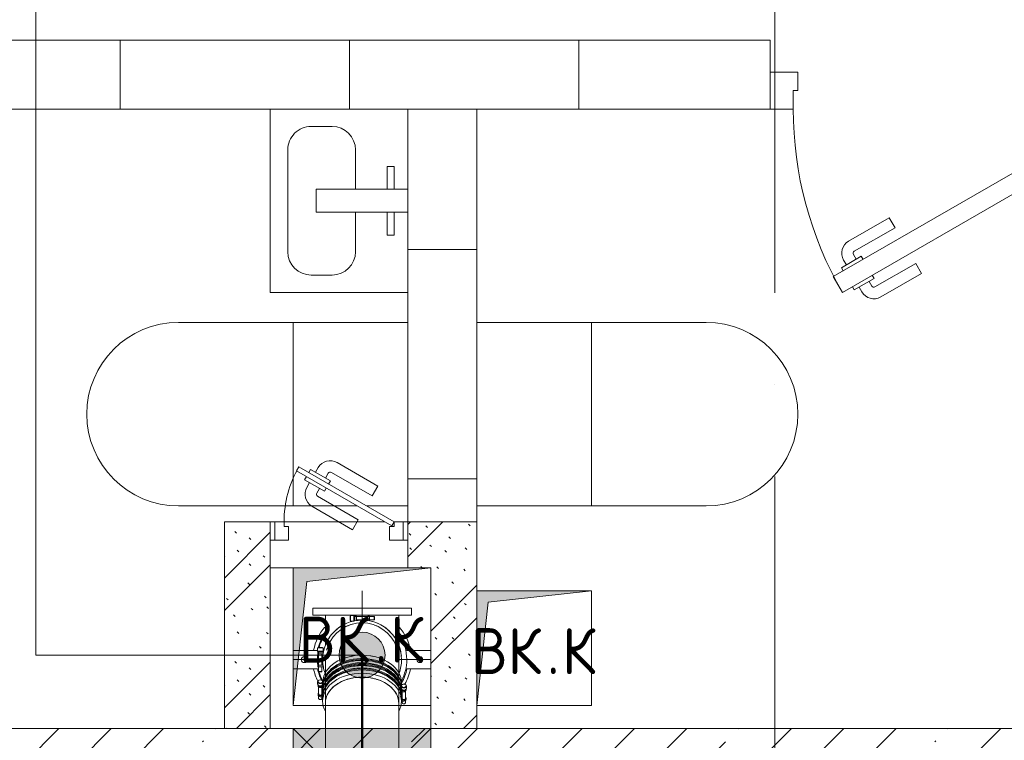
# Model space of a CAD drawing. Header units: millimetres. Extents: x -5460 to 47962, y 30005 to 103451.
# Tile 111 of 192: x 30281 to 32428, y 42430 to 44001. Entities that reach past the tile are written whole.
import ezdxf

# ---------------------------------------------------------------- set-up
doc = ezdxf.new("R2010")
doc.units = ezdxf.units.MM
for name, pattern in [('4_ Штрихпунктир_ 10 х 2 мм', [1400, 1000, -200, 0, -200]), ('ADSK_Осевая', [450, 250, -100, 0, -100]), ('ADSK_Штрих', [300, 200, -100])]:
    doc.linetypes.add(name, pattern=pattern)
for name, color, linetype, lineweight in [('A-____-NOTE-TEXT', 5, 'Continuous', 9), ('A-DETL-GENF-OTLN', 7, 'Continuous', 9), ('A-DOOR-____-MCUT', 7, 'Continuous', 18), ('A-DOOR-____-OTLN', 7, 'Continuous', 9), ('A-DOOR-FRAM-MCUT', 7, 'Continuous', 18), ('A-GLAZ-____-MCUT', 7, 'Continuous', 9), ('A-GLAZ-____-OTLN', 7, 'Continuous', 9), ('A-WALL-____-MCUT', 7, 'Continuous', 9), ('A-WALL-____-PATT', 7, 'Continuous', 9), ('I-WALL-____-MCUT', 7, 'Continuous', 9), ('I-WALL-____-OTLN', 7, 'Continuous', 9), ('M-EQPM-____-OTLN', 7, 'Continuous', 9), ('P-PIPE-____-CNTR', 7, 'ADSK_Осевая', 18), ('P-SANR-FIXT-OTLN', 7, 'Continuous', 9), ('S-GRID-____-OTLN', 7, 'Continuous', 9), ('Греющ. кабель', 204, 'Continuous', 50)]:
    doc.layers.add(name, color=color, linetype=linetype, lineweight=lineweight)
for name, color, linetype, lineweight, true_color in [('A-DETL-____-OTLN', 7, 'Continuous', 9, 0x00a600), ('A-DOOR-____-HDLN', 5, 'ADSK_Штрих', 18, 0x0000ff), ('P-PIPE-____-OTLN', 9, 'Continuous', 50, 0x808080)]:
    doc.layers.add(name, color=color, linetype=linetype, lineweight=lineweight, true_color=true_color)
doc.styles.add('GOST Common', font='GOST_Common.ttf', dxfattribs={"height": 100})
pattern_1 = [(0, (0, 0), (0, 500), []), (90, (0, 0), (-500, 3e-14), [])]
pattern_2 = [(135, (150.28, 188.64), (-282.8427, 3e-14), [5, -395]), (135, (174.9, 237.36), (-282.8427, 3e-14), [5, -395]), (135, (211.96, 236.53), (-282.8427, 3e-14), [5, -395]), (135, (114.96, 223.96), (-282.8427, 3e-14), [5, -395]), (135, (77.54, 223.96), (-282.8427, 3e-14), [5, -395]), (135, (57.44, 184.52), (-282.8427, 3e-14), [5, -395]), (135, (66.21, 142.9), (-282.8427, 3e-14), [5, -395]), (135, (107.33, 161), (-282.8427, 3e-14), [5, -395]), (135, (99.08, 130.94), (-282.8427, 3e-14), [5, -395]), (135, (22.6, 136.46), (-282.8427, 3e-14), [5, -395]), (135, (21.16, 168.08), (-282.8427, 3e-14), [5, -395]), (135, (46.13, 96.12), (-282.8427, 3e-14), [5, -395]), (135, (3.54, 74.6), (-282.8427, 3e-14), [5, -395]), (135, (40.3, 47.56), (-282.8427, 3e-14), [5, -395]), (135, (39.77, 18.47), (-282.8427, 3e-14), [5, -395]), (135, (76.94, 37.28), (-282.8427, 3e-14), [5, -395]), (135, (114.18, 62.4), (-282.8427, 3e-14), [5, -395]), (135, (139.87, 90.2), (-282.8427, 3e-14), [5, -395]), (135, (141.44, 15.82), (-282.8427, 3e-14), [5, -395]), (135, (188.69, 26.73), (-282.8427, 3e-14), [5, -395]), (135, (176.14, 51.36), (-282.8427, 3e-14), [5, -395]), (135, (177.03, 0), (-282.8427, 3e-14), [5, -395]), (135, (276.61, 8.22), (-282.8427, 3e-14), [5, -395]), (135, (271.19, 31.72), (-282.8427, 3e-14), [5, -395]), (135, (268.29, 119.65), (-282.8427, 3e-14), [5, -395]), (135, (237.92, 101.95), (-282.8427, 3e-14), [5, -395]), (135, (237.92, 158.27), (-282.8427, 3e-14), [5, -395]), (135, (260.4, 204.35), (-282.8427, 3e-14), [5, -395]), (135, (275.54, 235.4), (-282.8427, 3e-14), [5, -395]), (135, (117.62, 268.96), (-282.8427, 3e-14), [5, -395]), (135, (203.62, 273.83), (-282.8427, 3e-14), [5, -395]), (135, (47.24, 279.3), (-282.8427, 3e-14), [5, -395]), (135, (23.2, 266.16), (-282.8427, 3e-14), [5, -395]), (135, (42.78, 232.52), (-282.8427, 3e-14), [5, -395]), (135, (177.76, 90.57), (-282.8427, 3e-14), [5, -395]), (135, (181.12, 121.8), (-282.8427, 3e-14), [5, -395]), (135, (206.73, 172.06), (-282.8427, 3e-14), [5, -395]), (135, (143.14, 136.62), (-282.8427, 3e-14), [5, -395]), (135, (211.51, 131.86), (-282.8427, 3e-14), [5, -395]), (135, (81.47, 95.1), (-282.8427, 3e-14), [5, -395]), (135, (235.13, 60.46), (-282.8427, 3e-14), [5, -395]), (135, (242.24, 4.89), (-282.8427, 3e-14), [5, -395]), (45, (0, 106.07), (-282.8427, 0), []), (45, (106.07, 0), (-282.8427, 0), []), (45, (176.78, 0), (-282.8427, 0), []), (45, (0, 176.78), (-282.8427, 0), [])]

# ---------------------------------------------------------------- blocks, each defined once
blk = doc.blocks.new('АР_Дверь однопольная - 900х2100h_800__Глухая_1 эт_Су-4642911-ВКК_01_К1_З_ЭОМ_кабель_')
at = {"layer": 'A-DOOR-____-MCUT', "color": 253, "lineweight": 13, "true_color": 0xaaaaaa}
for p, q in [((292.8, 475), (-400, 75)), ((312.8, 440.4), (292.8, 475)), ((-380, 40.4), (312.8, 440.4)), ((-400, 75), (-380, 40.4))]:
    blk.add_line(p, q, dxfattribs=at)
at = {"layer": 'A-DOOR-____-OTLN', "color": 253, "lineweight": 5, "true_color": 0xaaaaaa}
for p, q in [((120.6, 433.3), (209.4, 484.6)), ((256.3, 463.2), (250.3, 473.6)), ((133.1, 411.7), (221.9, 462.9)), ((267.2, 469.4), (223.9, 444.4)), ((234.7, 450.7), (228.7, 461.1)), ((271.2, 462.5), (267.2, 469.4)), ((133.1, 411.7), (120.6, 433.3)), ((223.9, 444.4), (227.9, 437.5)), ((295.2, 420.9), (251.9, 395.9)), ((284.3, 414.7), (290.3, 404.3)), ((291.2, 427.9), (295.2, 420.9)), ((251.9, 395.9), (247.9, 402.9)), ((262.7, 402.2), (268.7, 391.8)), ((178.1, 333.7), (266.9, 385)), ((190.6, 312.1), (279.4, 363.3)), ((178.1, 333.7), (190.6, 312.1))]:
    blk.add_line(p, q, dxfattribs=at)
for centre, radius, start, end in [((224.4, 458.6), 30, 30, 120), ((-400, 75), 800, 360, 30), ((224.4, 458.6), 4.99, 30, 120), ((264.4, 389.3), 4.99, 300, 30), ((264.4, 389.3), 30, 300, 30)]:
    blk.add_arc(centre, radius, start, end, dxfattribs=at)
at = {"layer": 'A-DOOR-FRAM-MCUT', "color": 253, "lineweight": 13, "true_color": 0xaaaaaa}
for p, q in [((-440, 75), (-450, 75)), ((-400, 75), (-440, 75)), ((-440, 75), (-440, -5)), ((-400, 35), (-400, 75)), ((440, 75), (400, 75)), ((400, 75), (400, 35)), ((440, -5), (440, 75)), ((440, 75), (450, 75)), ((-390, 35), (-400, 35)), ((-390, -5), (-390, 35)), ((400, 35), (390, 35)), ((390, 35), (390, -5)), ((-440, -5), (-450, -5)), ((-440, -5), (-390, -5)), ((390, -5), (440, -5)), ((440, -5), (450, -5))]:
    blk.add_line(p, q, dxfattribs=at)
blk = doc.blocks.new('АР_Канал вертикальный прямоугольный - ВК_К-5078166-ВКК_01_К1_З_ЭОМ_кабель_')
at = {"layer": 'M-EQPM-____-OTLN', "lineweight": 5, "true_color": 0xe2e2e2}
blk.add_hatch(color=254, dxfattribs=at).paths.add_polyline_path([(-150, -150), (-120, 120), (150, 150), (-150, 150), (-150, -15)])
at = {"layer": 'M-EQPM-____-OTLN', "color": 253, "lineweight": 13, "true_color": 0xaaaaaa}
for p, q in [((100, 150), (-150, 150)), ((-150, 150), (-150, -150)), ((100, 150), (-150, 150)), ((-150, 150), (-150, -150)), ((-120, 120), (150, 150)), ((-120, 120), (150, 150)), ((-150, -150), (-120, 120)), ((-150, -150), (-120, 120)), ((-150, -150), (150, -150))]:
    blk.add_line(p, q, dxfattribs=at)
at = {"layer": 'M-EQPM-____-OTLN', "color": 253, "lineweight": 5, "true_color": 0xaaaaaa}
for p, q in [((-150, -150), (-150, 150)), ((-150, 150), (100, 150)), ((150, -150), (-150, -150))]:
    blk.add_line(p, q, dxfattribs=at)
blk = doc.blocks.new('АР_Канал вертикальный прямоугольный - ВК_К-5078188-ВКК_01_К1_З_ЭОМ_кабель_')
at = {"layer": 'M-EQPM-____-OTLN', "lineweight": 5, "true_color": 0xe2e2e2}
blk.add_hatch(color=254, dxfattribs=at).paths.add_polyline_path([(-125, -125), (-100, 100), (125, 125), (-125, 125), (-125, 10)])
at = {"layer": 'M-EQPM-____-OTLN', "color": 253, "lineweight": 13, "true_color": 0xaaaaaa}
for p, q in [((125, 125), (-125, 125)), ((125, 125), (-125, 125)), ((-100, 100), (125, 125)), ((-100, 100), (125, 125)), ((125, -125), (125, 125)), ((-125, -125), (-100, 100)), ((-125, -125), (-100, 100)), ((-125, -125), (125, -125))]:
    blk.add_line(p, q, dxfattribs=at)
at = {"layer": 'M-EQPM-____-OTLN', "color": 253, "lineweight": 5, "true_color": 0xaaaaaa}
for p, q in [((-125, 125), (125, 125)), ((125, 125), (125, -125)), ((125, -125), (-125, -125))]:
    blk.add_line(p, q, dxfattribs=at)
blk = doc.blocks.new('АР_Отверстие прямоугольное - ВК_К-3252731-ВКК_01_К1_З_ЭОМ_кабель_')
at = {"layer": 'A-GLAZ-____-OTLN', "lineweight": 5, "true_color": 0xf0f0f0}
blk.add_hatch(color=7, dxfattribs=at).paths.add_polyline_path([(-25, 150), (-25, -150), (275, -150), (275, 150), (-2.1, 150)])
at = {"layer": 'A-GLAZ-____-MCUT', "color": 253, "lineweight": 5, "true_color": 0xaaaaaa}
for p, q in [((-25, 150), (-25, -150)), ((275, 150), (275, -150))]:
    blk.add_line(p, q, dxfattribs=at)
at = {"layer": 'A-GLAZ-____-OTLN', "color": 253, "lineweight": 5, "true_color": 0xaaaaaa}
for p, q in [((275, 150), (-25, -150)), ((-25, 150), (275, -150))]:
    blk.add_line(p, q, dxfattribs=at)
at = {"layer": 'A-GLAZ-____-OTLN', "color": 253, "lineweight": 13, "true_color": 0xaaaaaa}
for p, q in [((-25, 150), (-25, -150)), ((275, -150), (275, 150)), ((-25, -150), (275, -150))]:
    blk.add_line(p, q, dxfattribs=at)
blk = doc.blocks.new('АР_Дверь однопольная - 300х400h_200__ВК_ПУИ и аренда-7884562-ВКК_01_К1_З_ЭОМ_кабель_')
at = {"layer": 'A-DOOR-____-MCUT', "color": 253, "lineweight": 13, "true_color": 0xaaaaaa}
for p, q in [((-87.8, 170), (-92.8, 161.3)), ((-92.8, 161.3), (115, 41.3)), ((120, 50), (-87.8, 170)), ((115, 41.3), (120, 50))]:
    blk.add_line(p, q, dxfattribs=at)
at = {"layer": 'A-DOOR-____-OTLN', "color": 253, "lineweight": 5, "true_color": 0xaaaaaa}
for p, q in [((84.4, 128.3), (-4.4, 179.6)), ((-66.2, 157.5), (-62.2, 164.4)), ((-62.2, 164.4), (-18.9, 139.4)), ((-51.4, 158.2), (-45.4, 168.6)), ((-29.7, 145.7), (-23.7, 156.1)), ((71.9, 106.7), (-16.9, 157.9)), ((-71.2, 148.8), (-75.2, 141.9)), ((-75.2, 141.9), (-31.9, 116.9)), ((-64.4, 135.7), (-70.4, 125.3)), ((-18.9, 139.4), (-22.9, 132.5)), ((-42.7, 123.2), (-48.7, 112.8)), ((-31.9, 116.9), (-27.9, 123.8)), ((71.9, 106.7), (84.4, 128.3)), ((41.9, 54.7), (-46.9, 105.9)), ((29.4, 33), (-59.4, 84.3)), ((41.9, 54.7), (29.4, 33))]:
    blk.add_line(p, q, dxfattribs=at)
for centre, radius, start, end in [((-19.4, 153.6), 30, 60, 150), ((120, 50), 240, 150, 180), ((-19.4, 153.6), 4.99, 60, 150), ((-44.4, 110.3), 30, 150, 240), ((-44.4, 110.3), 4.99, 150, 240)]:
    blk.add_arc(centre, radius, start, end, dxfattribs=at)
at = {"layer": 'A-DOOR-FRAM-MCUT', "color": 253, "lineweight": 13, "true_color": 0xaaaaaa}
for p, q in [((-140, 50), (-150, 50)), ((-120, 50), (-140, 50)), ((-140, 50), (-140, 10)), ((-120, 40), (-120, 50)), ((140, 50), (120, 50)), ((120, 50), (120, 40)), ((140, 10), (140, 50)), ((140, 50), (150, 50)), ((-110, 40), (-120, 40)), ((-110, 10), (-110, 40)), ((120, 40), (110, 40)), ((110, 40), (110, 10)), ((-140, 10), (-150, 10)), ((-140, 10), (-110, 10)), ((110, 10), (140, 10)), ((140, 10), (150, 10))]:
    blk.add_line(p, q, dxfattribs=at)
blk = doc.blocks.new('A-PLU-toilet-2-2D - L600xW600xH900-V31-ВКК_01_К1_З_ЭОМ_кабель_')
at = {"layer": 'P-SANR-FIXT-OTLN', "color": 253, "lineweight": 5, "true_color": 0xaaaaaa}
for p, q in [((-250, 400), (-159.4, 400)), ((-250, 400), (-159.4, 400)), ((-139.4, 400), (250, 400)), ((-139.4, 400), (250, 400)), ((0, 0), (0, 400)), ((250, 0), (-250, 0)), ((250, 0), (-250, 0))]:
    blk.add_line(p, q, dxfattribs=at)
blk.add_arc((250, 200), 200, 270, 90, dxfattribs=at)
blk.add_arc((250, 200), 200, 270, 90, dxfattribs=at)
blk = doc.blocks.new('A-PLU-Sink-2D - 300 x 400mm-V32-ВКК_01_К1_З_ЭОМ_кабель_')
at = {"layer": 'P-SANR-FIXT-OTLN', "color": 253, "lineweight": 5, "true_color": 0xaaaaaa}
for p, q in [((-9.3, -47.7), (-9.3, 152.3)), ((40.7, 152.3), (40.7, -47.7)), ((215.7, -147.7), (215.7, 152.3)), ((215.7, 152.3), (215.7, -147.7)), ((-59.3, 122.3), (-59.3, 107.3)), ((-9.3, 122.3), (-59.3, 122.3)), ((-59.3, 107.3), (-9.3, 107.3)), ((40.7, 122.3), (90.7, 122.3)), ((90.7, 107.3), (40.7, 107.3)), ((90.7, 122.3), (90.7, 107.3)), ((-9.3, 38), (-95.4, 38)), ((126.8, 38), (40.7, 38)), ((-146.2, -12.8), (-146.2, -58.8)), ((177.6, -58.8), (177.6, -12.8)), ((40.7, -47.7), (-9.3, -47.7)), ((-95.4, -109.6), (126.8, -109.6)), ((-184.3, -147.7), (215.7, -147.7)), ((215.7, -147.7), (-184.3, -147.7))]:
    blk.add_line(p, q, dxfattribs=at)
for centre, start, end in [((-95.4, -12.8), 90, 180), ((126.8, -12.8), 360, 90), ((-95.4, -58.8), 180, 270), ((126.8, -58.8), 270, 0)]:
    blk.add_arc(centre, 50.8, start, end, dxfattribs=at)
blk = doc.blocks.new('A-PLU-toilet-2-2D - L600xW600xH900-894724-ВКК_01_К1_З_ЭОМ_кабель_')
at = {"layer": 'P-SANR-FIXT-OTLN', "color": 253, "lineweight": 5, "true_color": 0xaaaaaa}
for p, q in [((250, 0), (-250, 0)), ((250, 0), (-250, 0)), ((0, 0), (0, -400)), ((-250, -400), (250, -400)), ((-250, -400), (250, -400))]:
    blk.add_line(p, q, dxfattribs=at)
blk.add_arc((250, -200), 200, 270, 90, dxfattribs=at)
blk.add_arc((250, -200), 200, 270, 90, dxfattribs=at)
blk = doc.blocks.new('Наметкина 10_РД_АР_К1_отсоединено_rvt-1-ВКК_01_К1_З_ЭОМ_кабель_')
at = {"layer": 'A-WALL-____-PATT', "lineweight": 5, "true_color": 0xaaaaaa}
h = blk.add_hatch(dxfattribs=at)
h.set_pattern_fill('FP_2', color=253, style=0, pattern_type=2)
h.set_pattern_definition(pattern_1)
h.paths.add_polyline_path([(31710, 42925), (31710, 43075), (30840, 43075), (30840, 42925)])
h.paths.add_polyline_path([(29509.6, 42925), (29940, 42925), (29940, 43075), (27850, 43075), (27850, 42925), (28179.8, 42925)])
h = blk.add_hatch(dxfattribs=at)
h.set_pattern_fill('FP_2', color=253, style=0, pattern_type=2)
h.set_pattern_definition(pattern_1)
h.paths.add_polyline_path([(29150, 42025), (29300, 42025), (29300, 42925), (29150, 42925), (29150, 42032.9)])
h = blk.add_hatch(dxfattribs=at)
h.set_pattern_fill('FP_1', color=253, style=0, pattern_type=2)
h.set_pattern_definition(pattern_2)
h.paths.add_polyline_path([(28850, 41575), (28850, 42025), (28750, 42025), (28750, 41575), (28844.7, 41575)])
h = blk.add_hatch(dxfattribs=at)
h.set_pattern_fill('FP_1', color=253, style=0, pattern_type=2)
h.set_pattern_definition(pattern_2)
h.paths.add_polyline_path([(29200, 41925), (29300, 41925), (29300, 42025), (29150, 42025), (29150, 41925), (29177.1, 41925)])
h = blk.add_hatch(dxfattribs=at)
h.set_pattern_fill('FP_1', color=253, style=0, pattern_type=2)
h.set_pattern_definition(pattern_2)
h.paths.add_polyline_path([(29300, 41575), (29300, 41925), (29200, 41925), (29200, 41575)])
h = blk.add_hatch(dxfattribs=at)
h.set_pattern_fill('FP_5', color=253, style=0, pattern_type=2)
h.set_pattern_definition([(45, (0, 0), (-114.04925, 114.04925), []), (45, (114.05, 0), (-114.04925, 114.04925), [201.613, -40.323, 3.353, -36.97])])
h.paths.add_polyline_path([(35100, 41275), (35100, 41575), (26950, 41575), (26950, 41275), (34828.7, 41275)])
at = {"layer": 'A-WALL-____-MCUT', "color": 253, "lineweight": 5, "true_color": 0xaaaaaa}
for p, q in [((29940, 43075), (27850, 43075)), ((29940, 42925), (29940, 43075)), ((27850, 42925), (29940, 42925)), ((29150, 42925), (29150, 42025)), ((29300, 42925), (29150, 42925)), ((29300, 42025), (29300, 42925)), ((29150, 42025), (29300, 42025))]:
    blk.add_line(p, q, dxfattribs=at)
at = {"layer": 'I-WALL-____-MCUT', "color": 253, "lineweight": 5, "true_color": 0xaaaaaa}
for p, q in [((28750, 42025), (28750, 41575)), ((28850, 42025), (28750, 42025)), ((28850, 41575), (28850, 42025)), ((29300, 42025), (29150, 42025)), ((29150, 42025), (29150, 41925)), ((29300, 41925), (29300, 42025)), ((29150, 41925), (29200, 41925)), ((29200, 41925), (29200, 41575)), ((29300, 41575), (29300, 41925)), ((28900, 41575), (27800, 41575)), ((28750, 41575), (28850, 41575)), ((29200, 41575), (28900, 41575)), ((29200, 41575), (29300, 41575)), ((35100, 41575), (29200, 41575))]:
    blk.add_line(p, q, dxfattribs=at)
at = {"layer": 'I-WALL-____-OTLN', "color": 253, "lineweight": 5, "true_color": 0xaaaaaa}
for p, q in [((28850, 42025), (28860, 42025)), ((28880, 42025), (29100, 42025)), ((29140, 42025), (29150, 42025)), ((28900, 41925), (28850, 41925))]:
    blk.add_line(p, q, dxfattribs=at)
at = {"layer": 'A-DOOR-____-OTLN', "color": 253, "lineweight": 5, "true_color": 0xaaaaaa, "rotation": 180}
blk.add_blockref('АР_Дверь однопольная - 900х2100h_800__Глухая_1 эт_Су-4642911-ВКК_01_К1_З_ЭОМ_кабель_', (30390, 43000), dxfattribs=at)
at = {"layer": 'A-DOOR-____-OTLN', "color": 253, "lineweight": 5, "true_color": 0xaaaaaa}
blk.add_blockref('АР_Дверь однопольная - 300х400h_200__ВК_ПУИ и аренда-7884562-ВКК_01_К1_З_ЭОМ_кабель_', (29000, 41975), dxfattribs=at)
at = {"layer": 'A-GLAZ-____-OTLN', "color": 253, "lineweight": 5, "true_color": 0xaaaaaa, "rotation": 180}
blk.add_blockref('АР_Отверстие прямоугольное - ВК_К-3252731-ВКК_01_К1_З_ЭОМ_кабель_', (29175, 41425), dxfattribs=at)
at = {"layer": 'M-EQPM-____-OTLN', "color": 253, "lineweight": 5, "true_color": 0xaaaaaa}
for name, p in [('АР_Канал вертикальный прямоугольный - ВК_К-5078166-ВКК_01_К1_З_ЭОМ_кабель_', (29050, 41775)), ('АР_Канал вертикальный прямоугольный - ВК_К-5078188-ВКК_01_К1_З_ЭОМ_кабель_', (29425, 41750))]:
    blk.add_blockref(name, p, dxfattribs=at)
at = {"layer": 'P-SANR-FIXT-OTLN', "color": 253, "lineweight": 5, "true_color": 0xaaaaaa}
for name, p, rotation in [('A-PLU-Sink-2D - 300 x 400mm-V32-ВКК_01_К1_З_ЭОМ_кабель_', (28997.7, 42740.7), 269.9999999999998), ('A-PLU-toilet-2-2D - L600xW600xH900-V31-ВКК_01_К1_З_ЭОМ_кабель_', (28900, 42460), 180)]:
    blk.add_blockref(name, p, dxfattribs=dict(at, rotation=rotation))
blk.add_blockref('A-PLU-toilet-2-2D - L600xW600xH900-894724-ВКК_01_К1_З_ЭОМ_кабель_', (29550, 42460), dxfattribs=at)
at = {"layer": 'A-____-NOTE-TEXT', "color": 253, "lineweight": 5, "true_color": 0xaaaaaa, "char_height": 100, "attachment_point": 1, "style": 'GOST Common'}
for s, insert, width in [('ВК', (28912.4, 41818.6), 200.422), ('\\fGOST Common|b0|i0|c204|p34|;К', (29110.8, 41818.6), 96.202), ('ВК', (29287.4, 41793.6), 200.422), ('\\fGOST Common|b0|i0|c204|p34|;К', (29485.8, 41793.6), 96.202), ('\\fGOST Common|b0|i0|c204|p34|;.', (29077.8, 41818.6), 40.084), ('\\fGOST Common|b0|i0|c204|p34|;.', (29452.8, 41793.6), 40.084)]:
    blk.add_mtext(s, dxfattribs=dict(at, insert=insert, width=width))
blk = doc.blocks.new('ВК_Чугун_Безраструбная_Отвод - SML-27687219-ВКК_01_К1_З_ЭОМ_кабель_')
at = {"layer": 'P-PIPE-____-OTLN', "color": 46, "lineweight": 9, "true_color": 0x785107, "flags": 128}
for points in [[(28970, 41725), (28970, 41720.3), (28970, 41706.3), (28970, 41684), (28970, 41678.1)], [(29130, 41678.1), (29130, 41702.1), (29130, 41718), (29130, 41724.8), (29130, 41725)]]:
    blk.add_lwpolyline(points, dxfattribs=at)
at = {"layer": 'P-PIPE-____-OTLN', "color": 46, "lineweight": 9, "true_color": 0x785107}
for start, end in [(90, 159.3831), (20.6169, 90), (160.8472, 165), (15, 19.1528)]:
    blk.add_arc((29050, 41725), 80, start, end, dxfattribs=at)
for start_param, end_param in [(1.807716, 1.87499), (1.266603, 1.333876)]:
    blk.add_ellipse((29050, 41678.1), major_axis=(80, 0), ratio=0.707107, start_param=start_param, end_param=end_param, dxfattribs=at)
blk = doc.blocks.new('Соединитель Norma Rapid1 - Соединитель Norma Rapid 2-27687226-ВКК_01_К1_З_ЭОМ_кабель_')
at = {"layer": 'P-PIPE-____-OTLN', "color": 7, "lineweight": 9}
for p, q in [((28953.2, 41676.8), (28953.2, 41671.6)), ((28954, 41670.2), (28954, 41667.5)), ((28954.4, 41669), (28955.4, 41668.2)), ((28955.4, 41670.2), (28955.4, 41640.4)), ((28959, 41666.7), (28966.9, 41666.7)), ((28966.2, 41664), (28959, 41664)), ((28962.6, 41668.2), (28963.6, 41669)), ((28962.7, 41640.4), (28962.7, 41670.2)), ((28964, 41673.9), (28964, 41666.6)), ((28964, 41662.5), (28964, 41655.3)), ((28964.9, 41671.6), (28964.9, 41676.8)), ((28966.9, 41673.8), (28964.9, 41673.8)), ((28966.1, 41665.4), (28966.1, 41663.7)), ((29134, 41663.7), (29134, 41665.4)), ((29136, 41666.6), (29136, 41673.9)), ((29136, 41655.3), (29136, 41662.5)), ((28954, 41650.2), (28954, 41647.5)), ((28959, 41646.7), (28964, 41646.7)), ((28964.2, 41644), (28959, 41644)), ((28964.2, 41653.8), (28962.7, 41653.8)), ((28964, 41651.1), (28964, 41643.8)), ((28966.1, 41654.1), (28966.1, 41652.3)), ((29134, 41652.3), (29134, 41654.1)), ((29136, 41643.8), (29136, 41651.1)), ((28956.4, 41638.6), (28956.9, 41638.3)), ((28961.2, 41638.3), (28961.6, 41638.6))]:
    blk.add_line(p, q, dxfattribs=at)
for centre, major_axis, start_param, end_param in [((29050, 41673.9), (86, 0), 0, 3.096451), ((29050, 41666.6), (86, 0), 0, 3.022012), ((29050, 41655.3), (86, 0), 0.15313, 3.141593), ((29050, 41643.8), (86, 0), 0, 3.141593), ((29050, 41662.5), (86, 0), 2.094395, 2.4431), ((29050, 41651.1), (86, 0), 2.094395, 2.443116), ((29050, 41662.5), (86, 0), 1.745329, 2.094078), ((29050, 41651.1), (86, 0), 1.745329, 2.094091), ((29050, 41662.5), (86, 0), 1.396263, 1.74502), ((29050, 41651.1), (86, 0), 1.396263, 1.745032), ((29050, 41662.5), (86, 0), 0.698132, 1.395934), ((29050, 41651.1), (86, 0), 0.698132, 1.395947), ((29050, 41662.5), (86, 0), 2.792527, 2.950988), ((29050, 41662.5), (86, 0), 2.443461, 2.78926), ((29050, 41651.1), (86, 0), 2.443461, 2.78926), ((29050, 41662.5), (86, 0), 0.349066, 0.697579), ((29050, 41651.1), (86, 0), 0.349066, 0.697603), ((28959, 41676.8), (5.85, 0), 2.094395, 3.141593), ((28959, 41676.8), (5.85, 0), 3.141593, 6.283185), ((28959, 41671.6), (5.85, 0), 3.141593, 6.283185), ((28959, 41677.4), (5, 0), 0, 3.141593), ((28959, 41677.4), (5, 0), 3.141593, 6.283185), ((28959, 41670.2), (5, 0), 3.141593, 4.712389), ((28959, 41667.5), (5, 0), 2.617994, 3.141593), ((28959, 41667.5), (5, 0), 3.141593, 4.712389), ((28959, 41670.2), (4.64, 0), 3.236366, 6.188412), ((28959, 41667.5), (4, 0), 2.879793, 3.141593), ((28959, 41667.5), (4, 0), 3.141593, 4.712389), ((28959, 41676.8), (5.85, 0), 0, 1.047198), ((29050, 41651.1), (86, 0), 2.792527, 3.141593), ((29050, 41662.5), (86, 0), 3.116458, 3.141593), ((28959, 41650.2), (5, 0), 2.356194, 3.141593), ((28959, 41650.2), (5, 0), 3.141593, 4.712389), ((28959, 41647.5), (5, 0), 2.356194, 3.141593), ((28959, 41647.5), (5, 0), 3.141593, 4.712389), ((28959, 41650.2), (4, 0), 2.879793, 3.141593), ((28959, 41650.2), (4, 0), 3.141593, 6.283185), ((28959, 41647.5), (4, 0), 2.879793, 3.141593), ((28959, 41647.5), (4, 0), 3.141593, 4.712389), ((28959, 41640.4), (3.64, 0), 3.141593, 6.283185), ((28959, 41639.8), (3.03, 0), 3.141593, 6.283185), ((28959, 41650.2), (4, 0), 0, 0.261799), ((29050, 41643.8), (86, 0), 6.262193, 6.283185)]:
    blk.add_ellipse(centre, major_axis=major_axis, ratio=0.707107, start_param=start_param, end_param=end_param, dxfattribs=at)
blk = doc.blocks.new('Соединитель Norma Rapid1 - Соединитель Norma Rapid 2-V797-ВКК_01_К1_З_ЭОМ_кабель_')
at = {"layer": 'P-PIPE-____-OTLN', "color": 7, "lineweight": 9}
for p, q in [((28954, 41751.2), (28953.2, 41750.4)), ((28953.2, 41750.4), (28953.2, 41743)), ((28964.9, 41750.4), (28953.2, 41750.4)), ((28964, 41751.2), (28954, 41751.2)), ((28954, 41751.2), (28964, 41751.2)), ((28964.9, 41750.4), (28964, 41751.2)), ((28964.9, 41743), (28964.9, 41750.4)), ((28953.2, 41743), (28954.4, 41741.1)), ((28964.9, 41743), (28953.2, 41743)), ((28954, 41741.1), (28954, 41737.2)), ((28954, 41741.1), (28959, 41741.1)), ((28954, 41737.2), (28955.5, 41737.2)), ((28959, 41737.2), (28954, 41737.2)), ((28959, 41741.1), (28954.4, 41741.1)), ((28955, 41737.2), (28959, 41737.2)), ((28955.2, 41737.2), (28955, 41737.2)), ((28958, 41741.1), (28955.2, 41741.1)), ((28955.4, 41741.1), (28955.4, 41698.9)), ((28959, 41741.1), (28966.8, 41741.1)), ((28966.2, 41737.2), (28959, 41737.2)), ((28962.7, 41712.8), (28962.7, 41737.2)), ((28963.7, 41741.1), (28964.9, 41743)), ((28954, 41712.8), (28954, 41708.9)), ((28954, 41712.8), (28959, 41712.8)), ((28955.5, 41712.8), (28954, 41712.8)), ((28954, 41708.9), (28955.5, 41708.9)), ((28959, 41708.9), (28954, 41708.9)), ((28955, 41712.8), (28955.2, 41712.8)), ((28959, 41712.8), (28955, 41712.8)), ((28955, 41708.9), (28959, 41708.9)), ((28955.2, 41708.9), (28955, 41708.9)), ((28959, 41712.8), (28966.2, 41712.8)), ((28966.8, 41708.9), (28959, 41708.9)), ((28962.7, 41698.9), (28962.7, 41708.9)), ((28955.4, 41698.9), (28956, 41698.1)), ((28962.7, 41698.9), (28955.4, 41698.9)), ((28962, 41698.1), (28956, 41698.1)), ((28956, 41698.1), (28962, 41698.1)), ((28962, 41698.1), (28962.7, 41698.9))]:
    blk.add_line(p, q, dxfattribs=at)
for radius, start, end in [(86, 0, 180), (80, 109.9712, 115.0288), (80, 64.9712, 70.0288), (80, 154.9712, 159.789), (80, 20.211, 25.0288), (86, 180, 200.1872), (86, 340, 0)]:
    blk.add_arc((29050, 41725), radius, start, end, dxfattribs=at)
blk = doc.blocks.new('ВК_Чугун_Безраструбная_Ревизия прямоугольная - R-V851-ВКК_01_К1_З_ЭОМ_кабель_')
at = {"layer": 'P-PIPE-____-OTLN', "color": 46, "lineweight": 9, "true_color": 0x785107}
for p, q in [((13892.5, 41837), (13892.5, 41822)), ((13892.5, 41837), (13922.5, 41837)), ((13922.5, 41837), (14077.5, 41837)), ((14077.5, 41837), (14107.5, 41837)), ((14107.5, 41822), (14107.5, 41837)), ((13922.5, 41822), (13892.5, 41822)), ((13920, 41755.8), (13920, 41822)), ((14077.5, 41822), (13922.5, 41822)), ((14107.5, 41822), (14077.5, 41822)), ((14080, 41822), (14080, 41755.8))]:
    blk.add_line(p, q, dxfattribs=at)
blk = doc.blocks.new('Соединитель Norma Rapid - Соединитель Norma Rapid-V852-ВКК_01_К1_З_ЭОМ_кабель_')
at = {"layer": 'P-PIPE-____-OTLN', "color": 7, "lineweight": 9}
for p, q in [((13974.6, 41820.9), (13973.8, 41820)), ((13973.8, 41810), (13973.8, 41820)), ((13973.8, 41820), (13973.8, 41810)), ((13982, 41820.9), (13974.6, 41820.9)), ((13974.6, 41820.9), (13974.6, 41809.1)), ((13983.9, 41819.6), (13982, 41820.9)), ((13982, 41820.9), (13982, 41809.1)), ((13987.8, 41820), (13983.9, 41820)), ((13983.9, 41815), (13983.9, 41820)), ((13983.9, 41819.6), (13983.9, 41815)), ((13983.9, 41818.9), (13983.9, 41816)), ((14026.1, 41818.6), (13983.9, 41818.6)), ((13983.9, 41809.3), (13983.9, 41815)), ((13987.8, 41820), (13987.8, 41815)), ((13987.8, 41818.5), (13987.8, 41820)), ((13987.8, 41819), (13987.8, 41818.9)), ((13987.8, 41815), (13987.8, 41819)), ((13987.8, 41815), (13987.8, 41809.7)), ((13987.8, 41811.4), (14012.2, 41811.4)), ((14016.1, 41820), (14012.2, 41820)), ((14012.2, 41820), (14012.2, 41818.5)), ((14012.2, 41815), (14012.2, 41820)), ((14012.2, 41819), (14012.2, 41815)), ((14012.2, 41818.9), (14012.2, 41819)), ((14012.2, 41809.7), (14012.2, 41815)), ((14016.1, 41820), (14016.1, 41815)), ((14016.1, 41818.5), (14016.1, 41820)), ((14016.1, 41819), (14016.1, 41818.9)), ((14016.1, 41815), (14016.1, 41819)), ((14016.1, 41815), (14016.1, 41809.3)), ((14016.1, 41811.4), (14026.1, 41811.4)), ((14026.9, 41818), (14026.1, 41818.6)), ((14026.1, 41818.6), (14026.1, 41811.4)), ((14026.1, 41811.4), (14026.9, 41812)), ((14026.9, 41812), (14026.9, 41818)), ((14026.9, 41818), (14026.9, 41812)), ((13973.8, 41810), (13974.6, 41809.1)), ((13974.6, 41809.1), (13982, 41809.1)), ((13982, 41809.1), (13983.9, 41810.4))]:
    blk.add_line(p, q, dxfattribs=at)
for start, end in [(90, 95.0383), (84.9617, 90), (124.9617, 135.0383), (104.9617, 115.0383), (64.9617, 75.0383), (44.9617, 55.0383), (144.9617, 155.0383), (24.9617, 35.0383), (164.9617, 169.1966), (4.9617, 15.0383), (171.826, 175.0383), (184.9617, 188.174), (190.8034, 195.0383), (344.9617, 355.0383)]:
    blk.add_arc((14000, 41725), 86, start, end, dxfattribs=at)
blk = doc.blocks.new('ВК_SML_Опорная труба для стояков_Опорное кольцо - Опорное кольцо-43352125-ВКК_01_К1_З_ЭОМ_кабель_')
at = {"layer": 'P-PIPE-____-OTLN', "color": 46, "lineweight": 9, "true_color": 0x785107}
for p, q in [((28953, 41745), (28900, 41745)), ((28900, 41745), (28900, 41705)), ((29200, 41745), (29147.9, 41745)), ((29200, 41705), (29200, 41745)), ((28900, 41705), (28953, 41705)), ((29147.9, 41705), (29200, 41705))]:
    blk.add_line(p, q, dxfattribs=at)
for centre, radius, start, end in [((29050, 41725), 107.5, 138.7116, 169.1629), ((29050, 41725), 107.5, 10.8371, 41.2613), ((29050.5, 41725), 99.5, 144.5042, 165.133), ((29050, 41725), 97.5, 146.2523, 164.7864), ((29050.5, 41725), 99.5, 11.5957, 36.4495), ((29050, 41725), 97.5, 0, 33.7054), ((28924, 41725), 6.5, 90, 270), ((28924, 41725), 6.5, 270, 90), ((29050, 41725), 97.5, 170.3673, 180), ((29176, 41725), 6.5, 90, 270), ((29176, 41725), 6.5, 270, 90), ((29050, 41725), 107.5, 190.8371, 206.1017), ((29050, 41725), 97.5, 180, 189.8001), ((29050.5, 41725), 99.5, 191.5957, 206.6619), ((29050, 41725), 97.5, 331.7251, 0), ((29050.5, 41725), 99.5, 329.5139, 348.4043), ((29050, 41725), 107.5, 329.7694, 349.1629), ((29050, 41725), 97.5, 195.6265, 208.3044)]:
    blk.add_arc(centre, radius, start, end, dxfattribs=at)
blk = doc.blocks.new('ВК_Чугун_Безраструбная_Отвод - SML-45200399-ВКК_01_К1_З_ЭОМ_кабель_')
at = {"layer": 'P-PIPE-____-OTLN', "color": 46, "lineweight": 9, "true_color": 0x785107, "flags": 128}
for points in [[(28970, 41630.3), (28970, 41599.6), (28970, 41564), (28970, 41525.7), (28970, 41518.8)], [(29130, 41518.8), (29130, 41557.4), (29130, 41593.6), (29130, 41625.3), (29130, 41630.2)]]:
    blk.add_lwpolyline(points, dxfattribs=at)
at = {"layer": 'P-PIPE-____-OTLN', "color": 46, "lineweight": 9, "true_color": 0x785107}
for centre, ratio, start_param, end_param in [((29050, 41630.2), 0.707107, 4.97419, 5.235955), ((29050, 41630.2), 0.707107, 4.712389, 4.974155), ((29050, 41630.2), 0.707107, 4.450589, 4.712356), ((29050, 41630.2), 0.707107, 4.188788, 4.450557), ((29050, 41630.2), 0.707107, 5.497793, 6.021353), ((29050, 41630.2), 0.707107, 5.235991, 5.497754), ((29050, 41630.2), 0.707107, 3.926987, 4.188757), ((29050, 41630.2), 0.707107, 3.665186, 3.926958), ((29050, 41630.2), 0.707107, 6.021385, 6.283152), ((29050, 41630.2), 0.707107, 3.501393, 3.665158), ((29050, 41630.2), 0.707107, 3.403394, 3.475839), ((29050, 41630.2), 0.707107, 3.14156, 3.403359), ((29050, 41518.8), 0.010504, 5.148197, 6.283162), ((29050, 41518.8), 0.010504, 4.712366, 5.061932), ((29050, 41518.8), 0.010504, 4.362799, 4.712366), ((29050, 41518.8), 0.010504, 3.141569, 4.276534)]:
    blk.add_ellipse(centre, major_axis=(-80, 0), ratio=ratio, start_param=start_param, end_param=end_param, dxfattribs=at)
blk = doc.blocks.new('Соединитель Norma Rapid1 - Соединитель Norma Rapid 2-V958-ВКК_01_К1_З_ЭОМ_кабель_')
at = {"layer": 'P-PIPE-____-OTLN', "color": 7, "lineweight": 9}
for p, q in [((28964, 41664.5), (28964, 41657.3)), ((29135.2, 41664.4), (29133.2, 41664.4)), ((29135.2, 41667.4), (29135.2, 41662.2)), ((29136, 41657.3), (29136, 41664.5)), ((29137.4, 41660.9), (29137.4, 41631.1)), ((29144.7, 41631.1), (29144.7, 41660.9)), ((29146, 41658.1), (29146, 41660.9)), ((29146.9, 41662.2), (29146.9, 41667.4)), ((28964, 41653.1), (28964, 41645.9)), ((28964, 41653.1), (28964, 41653.1)), ((28964, 41641.8), (28964, 41634.5)), ((28964, 41641.8), (28964, 41641.8)), ((28966.1, 41656.1), (28966.1, 41654.3)), ((28966.1, 41644.7), (28966.1, 41643)), ((29132.7, 41657.3), (29141, 41657.3)), ((29141, 41654.6), (29133.3, 41654.6)), ((29134, 41654.3), (29134, 41656.1)), ((29134, 41643), (29134, 41644.7)), ((29137.4, 41644.4), (29135.9, 41644.4)), ((29136, 41645.9), (29136, 41653.1)), ((29136, 41634.5), (29136, 41641.7)), ((29136.5, 41659.6), (29137.4, 41658.8)), ((29144.7, 41658.8), (29145.6, 41659.6)), ((29146, 41638.1), (29146, 41640.9)), ((28970, 41630.3), (28970, 41630.2)), ((29130, 41630.2), (29130, 41630.2)), ((29141, 41634.6), (29135.9, 41634.6)), ((29137, 41637.3), (29141, 41637.3)), ((29138.4, 41629.3), (29138.9, 41629)), ((29143.2, 41629), (29143.6, 41629.3))]:
    blk.add_line(p, q, dxfattribs=at)
for centre, major_axis, start_param, end_param in [((29050, 41664.5), (-86, 0), 3.186701, 6.128506), ((29050, 41653.1), (-86, 0), 3.332164, 6.283152), ((29050, 41657.3), (-86, 0), 5.236336, 5.585021), ((29050, 41657.3), (-86, 0), 4.887212, 5.235955), ((29050, 41645.9), (-86, 0), 4.8872, 5.235955), ((29050, 41657.3), (-86, 0), 4.538127, 4.886889), ((29050, 41645.9), (-86, 0), 4.538115, 4.886889), ((29050, 41657.3), (-86, 0), 4.189068, 4.537823), ((29050, 41645.9), (-86, 0), 4.189056, 4.537823), ((29050, 41657.3), (-86, 0), 3.840045, 4.188757), ((29050, 41641.7), (-86, 0), 3.14156, 6.283152), ((29050, 41634.5), (-86, 0), 3.14156, 6.283152), ((29050, 41657.3), (-86, 0), 5.585562, 5.934086), ((29050, 41645.9), (-86, 0), 5.585538, 5.934086), ((29050, 41645.9), (-86, 0), 5.236321, 5.585021), ((29050, 41630.2), (-80, 0), 5.060927, 5.149198), ((29050, 41630.2), (-80, 0), 4.275529, 4.363799), ((29050, 41645.9), (-86, 0), 3.491085, 4.188757), ((29050, 41657.3), (-86, 0), 3.491109, 3.839691), ((29050, 41657.3), (-86, 0), 3.261139, 3.490625), ((29050, 41645.9), (-86, 0), 3.339303, 3.490625), ((29141, 41667.4), (-5.85, 0), 5.236021, 6.283165), ((29141, 41667.4), (-5.85, 0), 0.000033, 3.141572), ((29141, 41662.2), (-5.85, 0), 0.000033, 3.141572), ((29141, 41668), (-5, 0), 4.712444, 6.283218), ((29141, 41668), (-5, 0), 0.000033, 3.141626), ((29141, 41668), (-5, 0), 3.141626, 4.712293), ((29141, 41660.9), (-5, 0), 1.570829, 3.141572), ((29141, 41667.4), (-5.85, 0), 3.141626, 4.188823), ((29050, 41630.2), (-80, 0), 5.846325, 5.934596), ((29050, 41630.2), (-80, 0), 3.490125, 3.578401), ((29050, 41645.9), (-86, 0), 3.14156, 3.333219), ((29050, 41653.1), (-86, 0), 3.14156, 3.166693), ((29141, 41660.9), (-4.64, 0), 0.094726, 3.046773), ((29141, 41640.9), (-4, 0), 6.021419, 6.283165), ((29141, 41640.9), (-4, 0), 0.000033, 3.141572), ((29141, 41658.1), (-4, 0), 1.570829, 3.141572), ((29141, 41658.1), (-5, 0), 1.570829, 3.141572), ((29141, 41640.9), (-5, 0), 1.570829, 3.141572), ((29141, 41640.9), (-5, 0), 3.141626, 3.927024), ((29141, 41638.1), (-5, 0), 3.141626, 3.927024), ((29141, 41658.1), (-4, 0), 3.141626, 3.403425), ((29141, 41640.9), (-4, 0), 3.141626, 3.403425), ((29141, 41658.1), (-5, 0), 3.141626, 3.665224), ((29050, 41634.5), (-86, 0), 6.283152, 6.658607), ((29050, 41634.5), (-86, 0), 2.766143, 3.14156), ((29141, 41631.1), (-3.64, 0), 0.000033, 3.141572), ((29141, 41630.5), (-3.03, 0), 0.000033, 3.141626), ((29141, 41638.1), (-4, 0), 1.570829, 3.141572), ((29141, 41638.1), (-5, 0), 1.570829, 3.141572), ((29141, 41638.1), (-4, 0), 3.141626, 3.403425)]:
    blk.add_ellipse(centre, major_axis=major_axis, ratio=0.707107, start_param=start_param, end_param=end_param, dxfattribs=at)
blk = doc.blocks.new('Точка присоединения')
at = {"layer": 'A-DOOR-____-HDLN'}
h = blk.add_hatch(color=256, dxfattribs=at)
h.dxf.hatch_style = 1
h.paths.add_polyline_path([(-50, 0, 1), (50, 0, 1)])
at = {"layer": 'A-DETL-____-OTLN', "color": 5, "true_color": 0x0000ff}
blk.add_circle((0, 0), 50, dxfattribs=at)

msp = doc.modelspace()

# ---------------------------------------------------------------- linework, layer by layer
at = {"layer": 'A-DETL-____-OTLN', "color": 5, "true_color": 0x0000ff}
for p, q in [((30316.3, 44213.6), (30316.3, 42615.9)), ((30316.3, 42615.9), (31027.7, 42615.9))]:
    msp.add_line(p, q, dxfattribs=at)
at = {"layer": 'P-PIPE-____-CNTR', "color": 46, "lineweight": 9, "true_color": 0x785107}
for p, q in [((31027.6, 42718.2), (31027.6, 42756.2)), ((31027.7, 42686.2), (31027.7, 42756.2)), ((31027.7, 42718.2), (31027.7, 42756.2)), ((30877.7, 42606.2), (30947, 42606.2)), ((30877.7, 42606.2), (30933, 42606.2)), ((30895.1, 42606.2), (30908.1, 42606.2)), ((30940.3, 42606.2), (30941.7, 42606.2)), ((31107.3, 42606.2), (31177.7, 42606.2)), ((31113.7, 42606.2), (31177.7, 42606.2)), ((31147.1, 42606.2), (31160.1, 42606.2))]:
    msp.add_line(p, q, dxfattribs=at)
at = {"layer": 'P-PIPE-____-OTLN', "color": 46, "lineweight": 9, "true_color": 0x785107}
for p, q in [((30947.7, 42559.4), (30947.7, 42511.5)), ((31107.7, 42511.4), (31107.7, 42559.3))]:
    msp.add_line(p, q, dxfattribs=at)
for start, end in [(90, 159.3831), (20.6169, 90), (160.8472, 165), (15, 19.1528)]:
    msp.add_arc((31027.7, 42606.2), 80, start, end, dxfattribs=at)
for centre, start_param, end_param in [((31027.7, 42559.3), 4.974522, 5.016027), ((31027.7, 42559.3), 4.949684, 4.974188), ((31027.7, 42559.3), 4.407641, 4.475844), ((31027.7, 42511.4), 4.712389, 5.497758), ((31027.7, 42511.4), 3.926991, 4.712356), ((31027.7, 42511.4), 5.497787, 6.283152), ((31027.7, 42511.4), 3.501385, 3.926952), ((31027.7, 42511.4), 3.141593, 3.475848)]:
    msp.add_ellipse(centre, major_axis=(-80, 0), ratio=0.707107, start_param=start_param, end_param=end_param, dxfattribs=at)
at = {"layer": 'S-GRID-____-OTLN', "color": 253, "linetype": '4_ Штрихпунктир_ 10 х 2 мм', "true_color": 0xaaaaaa}
msp.add_line((31927.6, 30804.7), (31927.6, 102650.8), dxfattribs=at)
at = {"layer": 'Греющ. кабель'}
msp.add_line((31027.6, 42006.2), (31027.7, 42615.9), dxfattribs=at)

# ---------------------------------------------------------------- block references
at = {"lineweight": 5}
msp.add_blockref('Наметкина 10_РД_АР_К1_отсоединено_rvt-1-ВКК_01_К1_З_ЭОМ_кабель_', (1977.6, 881.2), dxfattribs=at)
at = {"layer": 'A-DETL-GENF-OTLN'}
msp.add_blockref('Точка присоединения', (31027.7, 42615.9), dxfattribs=at)
at = {"layer": 'P-PIPE-____-OTLN', "color": 46, "lineweight": 9, "true_color": 0x785107}
for name, p in [('ВК_Чугун_Безраструбная_Ревизия прямоугольная - R-V851-ВКК_01_К1_З_ЭОМ_кабель_', (17027.7, 881.2)), ('ВК_SML_Опорная труба для стояков_Опорное кольцо - Опорное кольцо-43352125-ВКК_01_К1_З_ЭОМ_кабель_', (1977.6, 881.2)), ('ВК_Чугун_Безраструбная_Отвод - SML-27687219-ВКК_01_К1_З_ЭОМ_кабель_', (1977.6, 881.2)), ('ВК_Чугун_Безраструбная_Отвод - SML-45200399-ВКК_01_К1_З_ЭОМ_кабель_', (1977.6, 881.2))]:
    msp.add_blockref(name, p, dxfattribs=at)
at = {"layer": 'P-PIPE-____-OTLN', "color": 7, "lineweight": 9}
for name, p in [('Соединитель Norma Rapid1 - Соединитель Norma Rapid 2-V797-ВКК_01_К1_З_ЭОМ_кабель_', (1977.6, 881.2)), ('Соединитель Norma Rapid - Соединитель Norma Rapid-V852-ВКК_01_К1_З_ЭОМ_кабель_', (17027.7, 881.2)), ('Соединитель Norma Rapid1 - Соединитель Norma Rapid 2-27687226-ВКК_01_К1_З_ЭОМ_кабель_', (1977.6, 881.2)), ('Соединитель Norma Rapid1 - Соединитель Norma Rapid 2-V958-ВКК_01_К1_З_ЭОМ_кабель_', (1977.6, 881.2))]:
    msp.add_blockref(name, p, dxfattribs=at)

doc.saveas('drawing.dxf')
